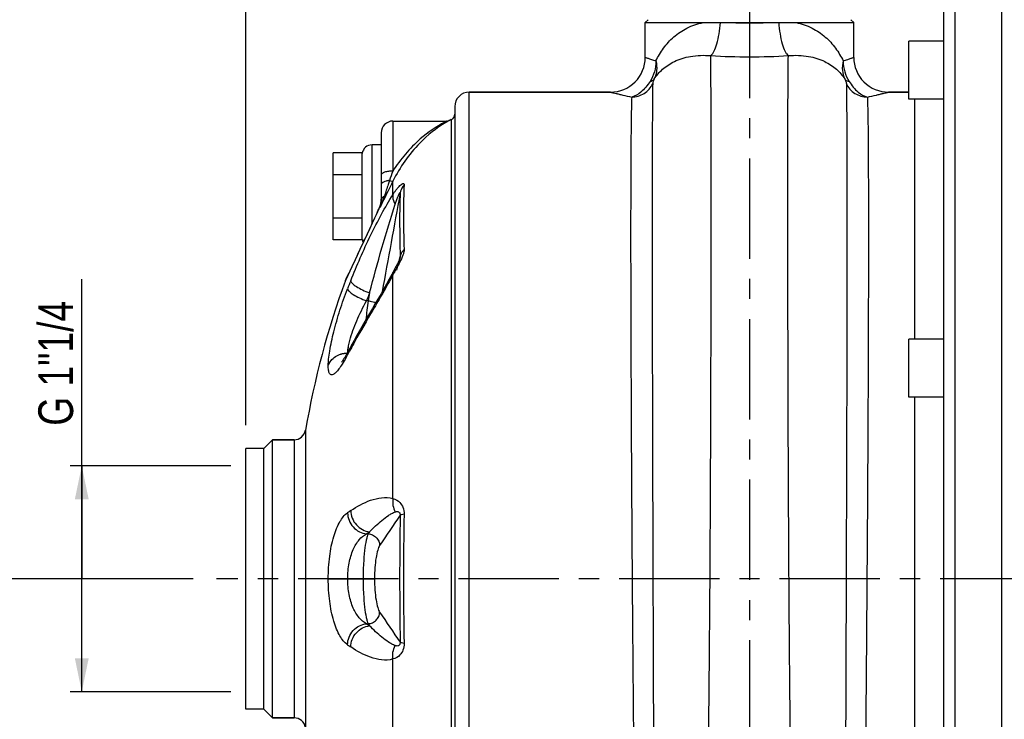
# Model space of a CAD drawing. Header units: millimetres. Extents: x 0 to 841, y 0 to 594.
# Tile 4 of 12: x 102 to 273, y 339 to 460. Entities that reach past the tile are written whole.
import ezdxf

# ---------------------------------------------------------------- set-up
doc = ezdxf.new("R2010")
doc.units = ezdxf.units.MM
doc.header["$LTSCALE"] = 46.2
doc.linetypes.add('CENTER', pattern=[0.6, 0.375, -0.075, 0.075, -0.075])
doc.layers.get('0').update_dxf_attribs({"linetype": 'CONTINUOUS'})
for name, color, linetype in [('ASSI', 7, 'CONTINUOUS'), ('GEOM', 7, 'CONTINUOUS'), ('QUOTE', 7, 'CONTINUOUS')]:
    doc.layers.add(name, color=color, linetype=linetype)
doc.styles.get("Standard").update_dxf_attribs({"font": 'txt', "width": 0.8})
doc.dimstyles.new('DIMSTYLE_1', dxfattribs={"dimtxt": 6, "dimasz": 5.8, "dimexe": 1, "dimexo": 2, "dimgap": 0.75, "dimtad": 1, "dimdec": 3, "dimtxsty": 'Standard', "dimblk": '_FILLED', "dimblk1": '_FILLED', "dimblk2": '_FILLED', "dimcen": 0.09, "dimadec": 3, "dimazin": 2, "dimtp": 0.3, "dimtm": 0.3, "dimtfac": 1, "dimtdec": 3, "dimtofl": 0, "dimtmove": 0, "dimatfit": 3, "dimldrblk": '_FILLED', "dimfxl": 0, "dimtolj": 1, "dimarcsym": 0})
doc.dimstyles.new('DIMSTYLE_3', dxfattribs={"dimtxt": 6, "dimasz": 5.8, "dimexe": 1, "dimexo": 2, "dimgap": 0.75, "dimtad": 1, "dimdec": 3, "dimtxsty": 'Standard', "dimblk": '_FILLED', "dimblk1": '_FILLED', "dimblk2": '_FILLED', "dimcen": 0.09, "dimadec": 3, "dimazin": 2, "dimtp": 0.5, "dimtm": 0.5, "dimtfac": 1, "dimtdec": 3, "dimtofl": 0, "dimtmove": 0, "dimatfit": 3, "dimldrblk": '_FILLED', "dimfxl": 0, "dimtolj": 1, "dimarcsym": 0})

# ---------------------------------------------------------------- blocks, each defined once
blk = doc.blocks.new('_FILLED')
at = {"color": 0, "linetype": 'ByBlock'}
blk.add_solid([(0, 0), (-1, 0.207), (-1, -0.207)], dxfattribs=at)
blk = doc.blocks.new('*D13')
at = {"layer": 'QUOTE', "color": 2, "linetype": 'Continuous'}
for p, q in [((141.5, 390.09), (141.5, 529.45)), ((495.5, 425.8), (495.5, 529.45)), ((141.5, 527.45), (318.5, 527.45)), ((495.5, 527.45), (318.5, 527.45))]:
    blk.add_line(p, q, dxfattribs=at)
at = {"layer": 'QUOTE', "color": 2, "linetype": 'Continuous', "xscale": 5.8, "yscale": 5.8, "zscale": 5.8, "rotation": 180}
blk.add_blockref('_FILLED', (141.5, 527.45), dxfattribs=at)
at = {"layer": 'QUOTE', "color": 2, "linetype": 'Continuous', "xscale": 5.8, "yscale": 5.8, "zscale": 5.8}
blk.add_blockref('_FILLED', (495.5, 527.45), dxfattribs=at)
at = {"layer": 'QUOTE', "color": 2, "linetype": 'Continuous', "insert": (318.5, 534.95), "char_height": 6, "width": 20.4, "attachment_point": 2, "line_spacing_factor": 0.9}
blk.add_mtext('354', dxfattribs=at)
blk = doc.blocks.new('*D14')
at = {"layer": 'QUOTE', "color": 2, "linetype": 'Continuous'}
for p, q in [((132.43, 363.59), (91.95, 363.59)), ((93.95, 363.59), (93.95, 310.59)), ((93.95, 257.59), (93.95, 310.59)), ((279.5, 257.59), (91.95, 257.59))]:
    blk.add_line(p, q, dxfattribs=at)
at = {"layer": 'QUOTE', "color": 2, "linetype": 'Continuous', "xscale": 5.8, "yscale": 5.8, "zscale": 5.8}
for p, rotation in [((93.95, 363.59), 90), ((93.95, 257.59), 270)]:
    blk.add_blockref('_FILLED', p, dxfattribs=dict(at, rotation=rotation))
at = {"layer": 'QUOTE', "color": 2, "linetype": 'Continuous', "insert": (86.45, 310.59), "char_height": 6, "width": 16.2, "attachment_point": 2, "rotation": 90, "line_spacing_factor": 0.9}
blk.add_mtext('106', dxfattribs=at)
blk = doc.blocks.new('*D15')
at = {"layer": 'QUOTE', "color": 2, "linetype": 'Continuous'}
for p, q in [((207, 486.59), (91.95, 486.59)), ((93.95, 486.59), (93.95, 425.09)), ((93.95, 363.59), (93.95, 425.09)), ((132.43, 363.59), (91.95, 363.59))]:
    blk.add_line(p, q, dxfattribs=at)
at = {"layer": 'QUOTE', "color": 2, "linetype": 'Continuous', "xscale": 5.8, "yscale": 5.8, "zscale": 5.8}
for p, rotation in [((93.95, 486.59), 90), ((93.95, 363.59), 270)]:
    blk.add_blockref('_FILLED', p, dxfattribs=dict(at, rotation=rotation))
at = {"layer": 'QUOTE', "color": 2, "linetype": 'Continuous', "insert": (86.45, 425.09), "char_height": 6, "width": 16.2, "attachment_point": 2, "rotation": 90, "line_spacing_factor": 0.9}
blk.add_mtext('123', dxfattribs=at)
blk = doc.blocks.new('*D16')
at = {"layer": 'QUOTE', "color": 2, "linetype": 'Continuous'}
for p, q in [((207, 486.59), (75.66, 486.59)), ((77.66, 486.59), (77.66, 372.09)), ((77.66, 257.59), (77.66, 372.09)), ((279.5, 257.59), (75.66, 257.59))]:
    blk.add_line(p, q, dxfattribs=at)
at = {"layer": 'QUOTE', "color": 2, "linetype": 'Continuous', "xscale": 5.8, "yscale": 5.8, "zscale": 5.8}
for p, rotation in [((77.66, 486.59), 90), ((77.66, 257.59), 270)]:
    blk.add_blockref('_FILLED', p, dxfattribs=dict(at, rotation=rotation))
at = {"layer": 'QUOTE', "color": 2, "linetype": 'Continuous', "insert": (70.16, 372.09), "char_height": 6, "width": 19.8, "attachment_point": 2, "rotation": 90, "line_spacing_factor": 0.9}
blk.add_mtext('229', dxfattribs=at)
blk = doc.blocks.new('*D17')
at = {"layer": 'QUOTE', "color": 2, "linetype": 'Continuous'}
for p, q in [((113.18, 363.59), (113.18, 415.31)), ((111.68, 383.09), (111.18, 383.09)), ((138.95, 383.09), (111.68, 383.09)), ((113.18, 383.09), (113.18, 363.59)), ((113.18, 344.09), (113.18, 363.59)), ((111.68, 344.09), (111.18, 344.09)), ((138.95, 344.09), (111.68, 344.09))]:
    blk.add_line(p, q, dxfattribs=at)
at = {"layer": 'QUOTE', "color": 2, "linetype": 'Continuous', "xscale": 5.8, "yscale": 5.8, "zscale": 5.8}
for p, rotation in [((113.18, 383.09), 90), ((113.18, 344.09), 270)]:
    blk.add_blockref('_FILLED', p, dxfattribs=dict(at, rotation=rotation))
at = {"layer": 'QUOTE', "color": 2, "linetype": 'Continuous', "insert": (105.68, 390.01), "char_height": 6, "width": 37.95, "attachment_point": 1, "rotation": 90, "line_spacing_factor": 0.9}
blk.add_mtext('G 1"1/4', dxfattribs=at)

msp = doc.modelspace()

# ---------------------------------------------------------------- linework, layer by layer
at = {"layer": 'ASSI', "color": 2, "linetype": 'CENTER'}
for p, q in [((228.5042, 491.5915), (228.5042, 271.6278)), ((500.5042, 363.5915), (136.4324, 363.5915))]:
    msp.add_line(p, q, dxfattribs=at)
at = {"layer": 'ASSI', "color": 7, "linetype": 'Continuous'}
for p, q in [((272.0042, 467.5915), (272.0042, 259.5915)), ((210.5042, 453.5915), (210.5042, 459.591)), ((246.5042, 453.5915), (246.5042, 459.591)), ((256.0042, 446.3601), (256.0042, 456.3601)), ((262.0042, 456.3601), (256.0042, 456.3601)), ((180.1042, 447.5915), (204.5042, 447.5915)), ((252.5042, 447.5915), (256.0042, 447.5915)), ((262.0042, 446.3601), (256.0042, 446.3601)), ((166.9042, 442.5915), (176.2135, 442.5915)), ((176.6247, 442.6799), (176.9971, 442.8435)), ((262.0042, 404.9464), (256.0042, 404.9464)), ((256.0042, 394.9476), (256.0042, 404.9453)), ((262.0042, 394.9464), (256.0042, 394.9464)), ((141.5042, 341.0915), (141.5042, 386.0915)), ((144.6042, 386.0915), (141.5042, 386.0915)), ((146.1042, 387.5915), (149.8444, 387.5915)), ((144.6042, 341.0915), (141.5042, 341.0915)), ((146.1042, 339.5915), (149.8444, 339.5915))]:
    msp.add_line(p, q, dxfattribs=at)
msp.add_arc((299.6042, 363.5915), 150, 159.936832, 170.150973, dxfattribs=at)
at = {"layer": 'GEOM', "color": 9, "linetype": 'Continuous'}
for p, q in [((264.0042, 259.5915), (264.0042, 467.5915)), ((180.1042, 279.5915), (180.1042, 447.5915)), ((166.9042, 442.5915), (166.9042, 433.9641)), ((176.2135, 442.5915), (176.1943, 442.5819)), ((176.9971, 442.8435), (176.9971, 284.3395)), ((163.3042, 424.8748), (163.3042, 438.4915)), ((166.9195, 429.9037), (166.9196, 432.2269)), ((164.7029, 427.9461), (164.7029, 427.7036)), ((164.7606, 427.8223), (164.7029, 427.7036)), ((162.8573, 423.9107), (162.9757, 424.1599)), ((162.8746, 423.9657), (162.8573, 423.9107)), ((161.9196, 421.9327), (162.0383, 422.184)), ((162.0383, 422.184), (162.0759, 422.2634)), ((167.5795, 416.8858), (168.0284, 418.6881)), ((168.0284, 418.6881), (168.1009, 418.9792)), ((168.1009, 418.9792), (168.1622, 419.2254)), ((158.7069, 415.0499), (158.855, 415.3709)), ((158.855, 415.3709), (159.0403, 415.7718)), ((159.0403, 415.7718), (159.2987, 416.3301)), ((166.9199, 377.4317), (166.9198, 416.064)), ((162.6453, 411.5735), (162.3601, 411.5739)), ((162.8926, 412.9311), (162.6453, 411.5735)), ((151.8149, 389.2494), (151.8149, 337.9336)), ((149.8444, 387.5915), (149.8444, 339.5915)), ((162.6453, 371.3431), (162.3601, 371.3432)), ((162.8926, 371.7069), (162.6453, 371.3431)), ((155.7484, 363.5759), (161.7607, 363.5735)), ((163.7303, 363.6108), (155.7485, 363.6071)), ((159.1051, 363.5735), (159.1051, 363.6095)), ((161.7607, 363.6095), (161.7607, 363.5735)), ((161.7607, 363.5735), (163.7303, 363.5722)), ((163.7303, 363.6108), (163.7303, 363.5722)), ((162.3601, 355.8398), (162.6453, 355.8399)), ((162.6453, 355.8399), (162.8926, 355.4761)), ((166.9198, 311.1189), (166.9198, 349.7513))]:
    msp.add_line(p, q, dxfattribs=at)
at = {"layer": 'GEOM', "color": 7, "linetype": 'Continuous'}
for p, q in [((262.0042, 465.5915), (262.0042, 261.5915)), ((211.0044, 460.0912), (210.5042, 459.591)), ((210.5042, 459.591), (220.4861, 459.591)), ((225.8201, 459.5915), (231.1719, 459.591)), ((236.53, 459.5915), (246.5042, 459.591)), ((246.0039, 460.0912), (246.5042, 459.591)), ((204.5042, 447.5915), (180.1042, 447.5915)), ((256.0042, 447.5915), (252.5042, 447.5915)), ((257.0044, 446.3601), (257.0042, 404.9464)), ((177.6042, 445.0915), (177.6042, 282.0915)), ((164.9042, 440.5915), (164.9042, 428.9134)), ((156.6042, 422.086), (156.6042, 437.0971)), ((161.6042, 437.0971), (156.6042, 437.0971)), ((161.6042, 422.086), (161.6042, 437.0971)), ((164.9042, 438.4915), (163.3042, 438.4915)), ((161.6042, 433.3443), (156.6042, 433.3443)), ((164.8623, 428.5734), (164.8245, 428.379)), ((164.8885, 428.7745), (164.8623, 428.5734)), ((164.252, 426.9368), (164.0095, 426.3995)), ((164.4737, 427.4373), (164.252, 426.9368)), ((164.5749, 427.6698), (164.4737, 427.4373)), ((164.6612, 427.871), (164.5749, 427.6698)), ((164.7192, 428.0185), (164.6612, 427.871)), ((164.7763, 428.1935), (164.7192, 428.0185)), ((164.8245, 428.379), (164.7763, 428.1935)), ((161.6042, 425.8387), (156.6042, 425.8387)), ((163.7511, 425.8353), (163.343, 424.9575)), ((164.0095, 426.3995), (163.7511, 425.8353)), ((161.6042, 422.086), (156.6042, 422.086)), ((161.4438, 420.942), (160.1391, 418.1559)), ((168.1273, 418.9731), (168.1271, 418.9725)), ((160.1476, 418.1742), (158.7695, 415.2015)), ((167.3854, 417.3539), (166.9185, 416.4697)), ((167.496, 417.5663), (167.3854, 417.3539)), ((167.6021, 417.7731), (167.496, 417.5663)), ((158.7691, 415.2007), (158.7069, 415.0499)), ((166.7224, 416.1008), (166.2793, 415.288)), ((166.9189, 416.4704), (166.7224, 416.1008)), ((159.3252, 403.0952), (159.2644, 402.9802)), ((159.2641, 402.9796), (159.2644, 402.9802)), ((257.0042, 394.9464), (257.0042, 332.2366)), ((144.6042, 386.0915), (141.5042, 386.0915)), ((144.6042, 341.0915), (144.6042, 386.0915)), ((144.6044, 386.0913), (146.1044, 387.5913)), ((146.1042, 339.5915), (146.1042, 387.5915)), ((149.8444, 387.5915), (146.1042, 387.5915)), ((144.6042, 341.0915), (141.5042, 341.0915)), ((144.6044, 341.0917), (146.1044, 339.5917)), ((149.8444, 339.5915), (146.1042, 339.5915))]:
    msp.add_line(p, q, dxfattribs=at)
for points in [[(176.624, 442.6797), (176.6058, 442.6717), (176.5833, 442.6624), (176.5597, 442.6534), (176.535, 442.6446), (176.5097, 442.6364), (176.4938, 442.6316)], [(164.9042, 429.0971), (164.9022, 428.9808), (164.8885, 428.7745)], [(163.343, 424.9575), (162.9231, 424.0677), (161.4303, 420.9133)], [(167.9285, 418.4514), (167.8875, 418.3604), (167.8442, 418.2668), (167.799, 418.1713), (167.7519, 418.0738), (167.7033, 417.9749), (167.6534, 417.8747), (167.6021, 417.7731)], [(168.0342, 418.7022), (168.0023, 418.6232), (167.9669, 418.5394), (167.9285, 418.4514)], [(168.1038, 418.8935), (168.0854, 418.8391), (168.0621, 418.775), (168.0342, 418.7022)], [(168.1271, 418.9725), (168.1251, 418.9647), (168.1171, 418.9364), (168.1038, 418.8935)], [(166.2793, 415.288), (165.8193, 414.4665), (165.3459, 413.6364), (164.8617, 412.7987)], [(164.8617, 412.7987), (163.8718, 411.1037), (163.3691, 410.2456), (162.3473, 408.4942)], [(162.3473, 408.4942), (161.8304, 407.5997), (161.3005, 406.6736), (160.7558, 405.7096), (160.2012, 404.7128), (159.8184, 404.014)], [(158.4629, 401.5869), (158.3361, 401.3942), (158.2234, 401.2317), (158.1287, 401.1024), (158.0523, 401.0043), (158.0119, 400.9552)], [(159.2641, 402.9796), (159.0921, 402.6589), (158.9198, 402.3486), (158.7564, 402.0653), (158.6031, 401.8102), (158.4629, 401.5869)]]:
    msp.add_lwpolyline(points, dxfattribs=at)
at = {"layer": 'GEOM', "color": 9, "linetype": 'Continuous'}
for centre, radius, start, end in [((228.5125, 518.4353), 58.9054, 267.380342, 269.991935), ((228.4964, 518.2138), 58.6838, 270.007542, 272.613119), ((228.5222, 565.9262), 112.2424, 266.565738, 269.990779), ((228.4859, 565.6261), 111.9423, 270.009359, 273.444323), ((186.5368, 424.6944), 20.5361, 119.975838, 120.633908), ((209.6305, 417.8152), 45.6764, 159.295817, 161.459534), ((859.5901, 89.9749), 772.6117, 153.7057902, 154.0695586), ((148.9574, 434.8817), 17.3046, 335.941558, 342.433695), ((161.4842, 429.0937), 3.4199, 350.124792, 355.234304), ((161.1304, 428.9245), 3.7742, 351.8598, 355.902831), ((161.4732, 429.0945), 3.4309, 355.234943, 356.965349), ((161.2724, 428.9145), 3.6318, 355.89995, 359.982401), ((161.4613, 429.0952), 3.4429, 356.964806, 357.492155), ((161.4368, 429.0961), 3.4674, 357.494967, 0.041699), ((165.4933, 428.913), 0.5891, 171.04853, 179.962869), ((110.6734, 451.0421), 58.759, 336.079285, 336.771545), ((165.0437, 427.708), 0.4158, 145.068537, 156.91406), ((129.2911, 443.0089), 38.4822, 336.829966, 336.956857), ((161.833, 429.0118), 3.0614, 339.627484, 343.24022), ((161.0554, 428.9347), 3.8497, 341.345711, 343.529392), ((150.2581, 434.306), 15.8823, 335.456222, 335.925168), ((161.0507, 428.9365), 3.8547, 343.523375, 351.851199), ((161.665, 429.0591), 3.2358, 343.295957, 350.180014), ((882.5459, 81.484), 796.9992, 154.5549711, 154.6860385), ((-9.9681, 506.1606), 191.3992, 334.632193, 334.791988), ((907.3187, 69.8232), 824.3792, 154.7150194, 155.1449132), ((291.3896, 362.547), 141.8337, 158.279211, 158.882391), ((241.5997, 375.1828), 85.1373, 151.121256, 151.302823), ((337.6338, 387.6675), 176.614, 172.22073, 173.295531), ((291.5468, 361.6791), 138.4871, 158.279157, 158.882337), ((167.2826, 402.1847), 8.1981, 170.540411, 172.416169), ((238.4421, 360.3763), 89.7301, 151.445643, 151.855441), ((288.4442, 333.1442), 146.6669, 150.872032, 151.438188), ((132.312, 416.3679), 30.2644, 331.079195, 332.191434), ((238.0846, 360.5676), 89.3246, 151.855505, 152.184358), ((185.1762, 337.3716), 45.783, 123.921905, 124.748306), ((870.6895, 363.5915), 702.6128, 179.1064416, 180.8935584), ((772.3289, 363.5915), 603.5907, 178.9414455, 181.0585545), ((187.8389, 334.6133), 44.7019, 123.921824, 124.748226), ((187.839, 392.5698), 44.702, 235.251774, 236.078176), ((185.1762, 389.8114), 45.783, 235.251694, 236.078096)]:
    msp.add_arc(centre, radius, start, end, dxfattribs=at)
at = {"layer": 'GEOM', "color": 7, "linetype": 'Continuous'}
for centre, radius, start, end in [((204.5042, 453.5915), 6, 269.999531, 0.000214), ((252.5041, 453.5915), 6, 179.999814, 270.000414), ((180.1042, 445.0915), 2.5, 90, 180), ((166.9042, 440.5915), 2, 90, 180), ((176.2131, 443.5914), 1, 270.023606, 294.30176), ((185.0531, 423.9927), 20.5, 113.139723, 114.276675), ((176.6042, 443.763), 1, 293.139723, 360), ((163.3042, 436.7915), 1.7, 90, 172.5), ((163.3042, 422.3915), 1.7, 187.5, 205.882621), ((299.6042, 363.5915), 150, 159.936832, 170.150973), ((239.7532, 360.514), 91.0046, 151.445394, 152.101765), ((149.8444, 389.5915), 2, 270, 350.150973), ((149.8444, 337.5915), 2, 9.849027, 90)]:
    msp.add_arc(centre, radius, start, end, dxfattribs=at)
at = {"layer": 'GEOM', "color": 9, "linetype": 'Continuous'}
for points, knots in [([(212.3357, 452.9712), (212.7047, 453.7433), (213.589, 455.2424), (215.3811, 457.2145), (217.6959, 458.788), (219.5212, 459.4061), (220.4861, 459.591)], [0, 0, 0, 0, 0.235965, 0.47673359, 0.7290846, 1, 1, 1, 1]), ([(221.7986, 453.8854), (221.908, 453.9642), (222.1209, 454.1952), (222.5185, 454.8597), (222.9281, 456.0257), (223.2852, 457.6971), (223.4228, 458.9367), (223.4663, 459.5916)], [0, 0, 0, 0, 0.06683936, 0.15316893, 0.3830407, 0.6745956, 1, 1, 1, 1]), ([(233.55, 459.5916), (233.5933, 458.9369), (233.7309, 457.6976), (234.088, 456.0267), (234.4978, 454.8609), (234.8957, 454.1963), (235.1086, 453.9652), (235.2181, 453.8863)], [0, 0, 0, 0, 0.32534574, 0.61686437, 0.84675099, 0.93311261, 1, 1, 1, 1]), ([(236.53, 459.5915), (237.4942, 459.4062), (239.3168, 458.7841), (241.6299, 457.2122), (243.4202, 455.2409), (244.3039, 453.7428), (244.6727, 452.9713)], [0, 0, 0, 0, 0.2709518, 0.52327056, 0.76403144, 1, 1, 1, 1]), ([(210.5042, 453.5915), (210.5057, 453.5894), (210.5178, 453.5889), (210.5376, 453.5781), (210.5754, 453.5668), (210.6525, 453.5383), (210.7865, 453.4921), (210.9891, 453.4209), (211.2485, 453.3317), (211.7028, 453.1775), (212.0717, 453.0561), (212.3357, 452.9712)], [0, 0, 0, 0, 0.00405282, 0.01614346, 0.03624099, 0.0643145, 0.14426367, 0.25559178, 0.39765429, 0.56976003, 1, 1, 1, 1]), ([(212.3357, 452.9712), (212.3343, 452.3471), (212.159, 451.1043), (211.6459, 449.9575), (211.3157, 449.4409)], [0, 0, 0, 0, 0.50447443, 1, 1, 1, 1]), ([(212.0628, 449.873), (212.4555, 450.4841), (213.4773, 451.6699), (215.6146, 453.0497), (218.4704, 453.9245), (220.6365, 453.9942), (221.7985, 453.8859)], [0, 0, 0, 0, 0.1974365, 0.41915346, 0.68276256, 1, 1, 1, 1]), ([(212.3357, 452.9713), (212.4605, 452.4416), (212.5615, 451.3744), (212.2868, 450.3293), (212.0628, 449.873)], [0, 0, 0, 0, 0.51708657, 1, 1, 1, 1]), ([(219.1771, 275.9915), (219.2235, 275.9916), (219.3219, 276.1432), (219.4, 276.4164), (219.5062, 276.8981), (219.604, 277.5491), (219.7075, 278.3903), (219.8552, 279.8711), (220.0304, 282.1696), (220.224, 285.4472), (220.4107, 289.3972), (220.5881, 293.9863), (220.7547, 299.1764), (220.9094, 304.9243), (221.0514, 311.1821), (221.1802, 317.8975), (221.3382, 327.6014), (221.4987, 340.4284), (221.6417, 356.3525), (221.7445, 372.5981), (221.8144, 388.6237), (221.8581, 403.895), (221.8818, 417.9031), (221.8885, 430.1809), (221.882, 440.3194), (221.8566, 447.9805), (221.8283, 452.2243), (221.7985, 453.8854)], [0, 0, 0, 0, 0.00078116, 0.00246681, 0.00516408, 0.00888882, 0.01364086, 0.01941385, 0.03397963, 0.05247394, 0.07474688, 0.10061533, 0.12986532, 0.16225415, 0.19751253, 0.23534696, 0.27544219, 0.36106164, 0.4515197, 0.54380243, 0.63483439, 0.72158154, 0.80115256, 0.87089536, 0.92848543, 0.97200348, 1, 1, 1, 1]), ([(237.8312, 275.9915), (237.7849, 275.9916), (237.6865, 276.1432), (237.6084, 276.4164), (237.5021, 276.8981), (237.4043, 277.5491), (237.3008, 278.3903), (237.1532, 279.8712), (236.9779, 282.1697), (236.7843, 285.4474), (236.5976, 289.3975), (236.4202, 293.9867), (236.2537, 299.1769), (236.0989, 304.9249), (235.957, 311.1828), (235.8281, 317.8984), (235.6701, 327.6025), (235.5096, 340.4296), (235.3667, 356.3539), (235.2639, 372.5997), (235.194, 388.6254), (235.1502, 403.8968), (235.1266, 417.9049), (235.1196, 430.1826), (235.1268, 440.3208), (235.1507, 447.9816), (235.1815, 452.2251), (235.2112, 453.886)], [0, 0, 0, 0, 0.00078117, 0.00246685, 0.00516417, 0.00888897, 0.0136411, 0.0194142, 0.03398025, 0.0524749, 0.07474824, 0.10061715, 0.12986764, 0.162257, 0.19751595, 0.23535095, 0.27544676, 0.36106733, 0.45152636, 0.54380982, 0.63484218, 0.72158929, 0.80115981, 0.87090157, 0.92849007, 0.97200601, 1, 1, 1, 1]), ([(235.2112, 453.8859), (236.3732, 453.9939), (238.5391, 453.9243), (241.3945, 453.0493), (243.5313, 451.6696), (244.5529, 450.484), (244.9455, 449.873)], [0, 0, 0, 0, 0.31727965, 0.58086774, 0.80256963, 1, 1, 1, 1]), ([(244.6727, 452.9713), (244.5479, 452.4416), (244.4468, 451.3744), (244.7216, 450.3293), (244.9455, 449.873)], [0, 0, 0, 0, 0.51708321, 1, 1, 1, 1]), ([(244.6726, 452.9713), (244.674, 452.3471), (244.8494, 451.1043), (245.3625, 449.9575), (245.6927, 449.4409)], [0, 0, 0, 0, 0.50447555, 1, 1, 1, 1]), ([(244.6727, 452.9713), (244.9367, 453.0562), (245.3055, 453.1775), (245.7598, 453.3317), (246.0192, 453.4209), (246.2218, 453.4921), (246.3558, 453.5383), (246.4329, 453.5668), (246.4708, 453.5781), (246.4906, 453.5889), (246.5027, 453.5894), (246.5042, 453.5915)], [0, 0, 0, 0, 0.43022133, 0.6023058, 0.74437297, 0.8557147, 0.93566859, 0.96374589, 0.98384788, 0.99594307, 1, 1, 1, 1]), ([(211.3157, 449.4409), (210.8775, 448.7556), (209.9761, 447.6556), (208.7293, 446.8844), (208.1507, 446.7487)], [0, 0, 0, 0, 0.57784777, 1, 1, 1, 1]), ([(208.1507, 446.7485), (208.8976, 446.7479), (210.4197, 447.1769), (211.4644, 448.367), (211.7796, 449.0399)], [0, 0, 0, 0, 0.50127293, 1, 1, 1, 1]), ([(211.3157, 449.4409), (211.3984, 449.4581), (211.6782, 449.5327), (211.9475, 449.7012), (212.0628, 449.873)], [0, 0, 0, 0, 0.28985851, 1, 1, 1, 1]), ([(211.7796, 449.0399), (211.752, 447.8218), (211.7267, 444.4319), (211.6945, 437.9944), (211.6822, 428.958), (211.6838, 417.6413), (211.7033, 404.443), (211.7376, 389.8283), (211.7833, 374.3122), (211.8356, 358.4413), (211.8889, 342.7749), (211.9308, 330.0985), (211.9603, 320.4724), (211.9794, 313.7902), (211.9955, 307.5532), (212.0082, 301.8164), (212.0176, 296.6304), (212.0236, 292.0409), (212.0257, 288.6081), (212.0255, 286.19), (212.0246, 284.6322), (212.023, 283.2502), (212.0206, 282.0469), (212.0174, 281.025), (212.0142, 280.2878), (212.0112, 279.7906), (212.0091, 279.487), (212.0065, 279.2317), (212.005, 279.0192), (212.0003, 278.8644), (212.0028, 278.732), (211.992, 278.693), (211.9984, 278.634), (211.993, 278.6386)], [0, 0, 0, 0, 0.021451, 0.05967856, 0.11333765, 0.18053889, 0.25891353, 0.34569896, 0.43783737, 0.53208179, 0.62511241, 0.71365285, 0.75525557, 0.79458505, 0.83129495, 0.86506034, 0.89558401, 0.92259713, 0.94585998, 0.95602038, 0.96516834, 0.97328487, 0.98035204, 0.98635301, 0.99127564, 0.99332919, 0.99510911, 0.99661413, 0.99784363, 0.99879723, 0.99947458, 0.99987539, 1, 1, 1, 1]), ([(212.0628, 449.873), (211.9708, 449.6879), (211.8576, 449.4164), (211.7816, 449.1275), (211.7796, 449.0399)], [0, 0, 0, 0, 0.70226071, 1, 1, 1, 1]), ([(244.9455, 449.873), (245.0376, 449.6879), (245.1507, 449.4164), (245.2268, 449.1275), (245.2288, 449.0399)], [0, 0, 0, 0, 0.7022619, 1, 1, 1, 1]), ([(244.9455, 449.873), (244.9815, 449.8194), (245.1768, 449.5975), (245.4699, 449.4873), (245.6927, 449.4409)], [0, 0, 0, 0, 0.2212727, 1, 1, 1, 1]), ([(245.2288, 449.0399), (245.2564, 447.8218), (245.2816, 444.4319), (245.3138, 437.9944), (245.3261, 428.958), (245.3246, 417.6412), (245.305, 404.4429), (245.2707, 389.8281), (245.225, 374.312), (245.1728, 358.4411), (245.1195, 342.7747), (245.0775, 330.0983), (245.048, 320.4721), (245.029, 313.79), (245.0129, 307.553), (245.0001, 301.8162), (244.9907, 296.6302), (244.9848, 292.0407), (244.9827, 288.6079), (244.9828, 286.1898), (244.9837, 284.6321), (244.9854, 283.25), (244.9878, 282.0467), (244.9909, 281.0249), (244.9941, 280.2877), (244.9971, 279.7906), (244.9992, 279.487), (245.0018, 279.2316), (245.0034, 279.0192), (245.008, 278.8643), (245.0055, 278.7319), (245.0164, 278.693), (245.01, 278.634), (245.0154, 278.6386)], [0, 0, 0, 0, 0.02145105, 0.05967874, 0.11333797, 0.18053937, 0.25891423, 0.34569989, 0.43783847, 0.53208306, 0.62511379, 0.71365432, 0.75525698, 0.79458649, 0.83129635, 0.8650616, 0.89558528, 0.92259824, 0.94586094, 0.95602136, 0.96516933, 0.97328561, 0.98035271, 0.98635368, 0.99127606, 0.99332953, 0.99510947, 0.99661459, 0.99784405, 0.99879753, 0.99947472, 0.99987541, 1, 1, 1, 1]), ([(245.2287, 449.0399), (245.5439, 448.367), (246.5886, 447.1769), (248.1108, 446.7479), (248.8577, 446.7485)], [0, 0, 0, 0, 0.49872706, 1, 1, 1, 1]), ([(245.6927, 449.4409), (246.1309, 448.7556), (247.0323, 447.6556), (248.279, 446.8844), (248.8576, 446.7487)], [0, 0, 0, 0, 0.57784951, 1, 1, 1, 1]), ([(204.5042, 447.5915), (204.5247, 447.5921), (204.5684, 447.5722), (204.6482, 447.5571), (204.8058, 447.5155), (205.0756, 447.4513), (205.484, 447.3517), (206.0032, 447.2288), (206.9033, 447.0202), (207.6314, 446.8594), (208.1507, 446.7487)], [0, 0, 0, 0, 0.01645056, 0.03691935, 0.06550244, 0.1467577, 0.25938041, 0.40235899, 0.57444423, 1, 1, 1, 1]), ([(248.8577, 446.7487), (249.3769, 446.8594), (250.105, 447.0202), (251.0051, 447.2288), (251.5243, 447.3517), (251.9327, 447.4513), (252.2025, 447.5155), (252.36, 447.5571), (252.4399, 447.5722), (252.4836, 447.5921), (252.5042, 447.5915)], [0, 0, 0, 0, 0.42553757, 0.59760858, 0.74058238, 0.85321464, 0.93447993, 0.96306475, 0.98353828, 1, 1, 1, 1]), ([(208.1507, 446.7487), (208.129, 446.2569), (208.0963, 445.0336), (208.0386, 441.6586), (207.9951, 435.7701), (207.9696, 426.86), (207.9772, 410.8995), (208.0474, 392.8178), (208.1615, 373.2487), (208.2721, 357.7106), (208.3993, 342.3786), (208.5177, 329.9756), (208.6179, 320.5583), (208.6928, 314.0213), (208.7685, 307.9197), (208.8441, 302.3069), (208.9195, 297.2322), (208.9939, 292.7403), (209.057, 289.3797), (209.1073, 287.0117), (209.1429, 285.4855), (209.1777, 284.1308), (209.2118, 282.9506), (209.245, 281.9476), (209.2772, 281.124), (209.3048, 280.5502), (209.3273, 280.1831), (209.3425, 279.9748), (209.3573, 279.8162), (209.371, 279.6944), (209.3844, 279.6355), (209.3943, 279.5915), (209.4034, 279.5915)], [0, 0, 0, 0, 0.00883399, 0.02195786, 0.06057505, 0.11450276, 0.18185248, 0.34698639, 0.43898318, 0.53302867, 0.625827, 0.71412607, 0.75561224, 0.79483137, 0.83143987, 0.86511546, 0.89556265, 0.92251503, 0.94573464, 0.95588026, 0.96501846, 0.97313049, 0.98019817, 0.98620509, 0.99113955, 0.99499074, 0.99650707, 0.99774981, 0.9987188, 0.99941423, 0.99983755, 1, 1, 1, 1]), ([(248.8577, 446.7487), (248.8794, 446.2569), (248.9121, 445.0336), (248.9697, 441.6585), (249.0132, 435.7701), (249.0387, 426.8599), (249.0311, 410.8993), (248.9609, 392.8175), (248.8468, 373.2482), (248.7363, 357.71), (248.609, 342.378), (248.4906, 329.9749), (248.3904, 320.5576), (248.3155, 314.0207), (248.2399, 307.919), (248.1642, 302.3063), (248.0889, 297.2317), (248.0144, 292.7398), (247.9514, 289.3792), (247.901, 287.0112), (247.8655, 285.485), (247.8306, 284.1304), (247.7965, 282.9503), (247.7633, 281.9473), (247.7311, 281.1238), (247.7035, 280.5501), (247.681, 280.1829), (247.6659, 279.9747), (247.651, 279.8162), (247.6373, 279.6943), (247.6239, 279.6355), (247.614, 279.5915), (247.605, 279.5915)], [0, 0, 0, 0, 0.00883402, 0.02195796, 0.06057543, 0.11450353, 0.18185374, 0.34698883, 0.43898617, 0.53303212, 0.6258308, 0.71413008, 0.75561619, 0.7948353, 0.83144374, 0.86511905, 0.89556608, 0.92251818, 0.94573735, 0.9558829, 0.9650209, 0.97313255, 0.98020007, 0.98620677, 0.99114077, 0.99499173, 0.99650801, 0.99775058, 0.99871932, 0.9994145, 0.99983762, 1, 1, 1, 1]), ([(175.898, 442.4279), (174.3767, 441.6235), (170.9355, 439.2381), (168.1958, 436.0224), (166.9042, 433.9641)], [0, 0, 0, 0, 0.41457373, 1, 1, 1, 1]), ([(176.0726, 442.3645), (174.422, 441.387), (170.7941, 438.474), (168.1039, 434.6315), (166.9196, 432.2269)], [0, 0, 0, 0, 0.41714237, 1, 1, 1, 1]), ([(176.1943, 442.5819), (176.1804, 442.5748), (176.0813, 442.5241), (175.9826, 442.4726), (175.898, 442.4279)], [0, 0, 0, 0, 0.1402007, 1, 1, 1, 1]), ([(176.6246, 442.6799), (176.6162, 442.6758), (176.5006, 442.6091), (176.3835, 442.5454), (176.2762, 442.4835)], [0, 0, 0, 0, 0.07053515, 1, 1, 1, 1]), ([(166.9042, 433.9642), (166.6485, 433.9642), (166.1706, 433.9335), (165.6124, 433.8213), (165.2528, 433.6772), (165.0298, 433.5488), (164.9042, 433.3912), (164.9042, 433.2915)], [0, 0, 0, 0, 0.34578928, 0.64557627, 0.76667374, 0.86518293, 1, 1, 1, 1]), ([(166.3247, 432.3391), (166.1326, 432.3181), (165.7754, 432.2548), (165.2786, 432.1021), (164.9042, 431.8427), (164.9042, 431.6483)], [0, 0, 0, 0, 0.35217928, 0.64569306, 1, 1, 1, 1]), ([(166.3247, 432.3391), (166.2516, 432.1172), (165.9584, 431.2249), (165.6681, 430.3316), (165.4551, 429.659)], [0, 0, 0, 0, 0.2487788, 1, 1, 1, 1]), ([(166.3247, 432.3391), (166.4513, 432.2902), (166.6245, 432.2306), (166.8243, 432.2026), (166.8994, 432.2108), (166.9196, 432.2269)], [0, 0, 0, 0, 0.66118115, 0.87428432, 1, 1, 1, 1]), ([(166.9195, 429.9037), (167.015, 430.0567), (167.2084, 430.3513), (167.5115, 430.7646), (167.8152, 431.1307), (168.1092, 431.4357), (168.3473, 431.6381), (168.5233, 431.7485), (168.6308, 431.7949), (168.7241, 431.8119), (168.8374, 431.7642), (168.8439, 431.6595), (168.8411, 431.5993)], [0, 0, 0, 0, 0.1847856, 0.36079544, 0.52470411, 0.67160863, 0.79428779, 0.84369219, 0.88363933, 0.91406166, 0.9382708, 1, 1, 1, 1]), ([(167.3136, 428.2539), (167.3844, 428.4694), (167.4938, 428.7888), (167.6484, 429.2065), (167.7472, 429.4585), (167.8278, 429.6533), (167.8878, 429.7925), (167.9477, 429.9241), (168.0062, 430.0449), (168.0549, 430.135), (168.0916, 430.1961), (168.1164, 430.2271), (168.1338, 430.2509), (168.1615, 430.2527), (168.1639, 430.217), (168.1636, 430.1972), (168.1622, 430.1826)], [0, 0, 0, 0, 0.30226568, 0.44975568, 0.59332972, 0.66297572, 0.73057439, 0.79524942, 0.85566334, 0.90925517, 0.93189188, 0.95016247, 0.96280378, 0.96963746, 0.98045751, 1, 1, 1, 1]), ([(168.8411, 431.5993), (168.7551, 431.497), (168.4409, 431.0735), (168.2356, 430.5688), (168.1622, 430.1826)], [0, 0, 0, 0, 0.25375245, 1, 1, 1, 1]), ([(168.8411, 431.5993), (168.7627, 429.9511), (168.7061, 426.2322), (168.7791, 422.515), (168.8411, 420.4484)], [0, 0, 0, 0, 0.44386118, 1, 1, 1, 1]), ([(159.6264, 415.0374), (160.6796, 417.6811), (162.3721, 421.5595), (164.8874, 426.4803), (166.2202, 428.8084), (166.9195, 429.9037)], [0, 0, 0, 0, 0.51501162, 0.76483679, 1, 1, 1, 1]), ([(165.4551, 429.659), (165.3813, 429.617), (165.1422, 429.461), (164.9429, 429.2058), (164.9113, 429.0047)], [0, 0, 0, 0, 0.29426691, 1, 1, 1, 1]), ([(166.9195, 429.9038), (166.8881, 429.7834), (166.8278, 429.2036), (167.0723, 428.6344), (167.3136, 428.2539)], [0, 0, 0, 0, 0.2165378, 1, 1, 1, 1]), ([(168.1622, 430.1826), (168.0967, 428.5698), (168.0505, 424.9161), (168.1108, 421.2635), (168.1622, 419.2254)], [0, 0, 0, 0, 0.44186108, 1, 1, 1, 1]), ([(162.8926, 412.9311), (163.5655, 415.5287), (164.9632, 420.6585), (166.4914, 425.7523), (167.3136, 428.2539)], [0, 0, 0, 0, 0.50471406, 1, 1, 1, 1]), ([(163.2037, 424.6425), (163.3037, 424.8549), (163.7041, 425.7101), (164.098, 426.5684), (164.3855, 427.217)], [0, 0, 0, 0, 0.24862686, 1, 1, 1, 1]), ([(168.8411, 420.4484), (168.8456, 420.2935), (168.7992, 419.9474), (168.5715, 419.2042), (168.3044, 418.6402), (168.1099, 418.2557)], [0, 0, 0, 0, 0.19971185, 0.44489327, 1, 1, 1, 1]), ([(168.8412, 420.4484), (168.756, 420.3604), (168.45, 420.0041), (168.2372, 419.5642), (168.1622, 419.2254)], [0, 0, 0, 0, 0.26089937, 1, 1, 1, 1]), ([(168.1622, 419.2254), (168.164, 419.2106), (168.1637, 419.1251), (168.1443, 419.0413), (168.1273, 418.9732)], [0, 0, 0, 0, 0.17491865, 1, 1, 1, 1]), ([(167.5514, 417.2073), (167.5092, 417.1306), (167.3422, 416.8282), (167.1743, 416.5263), (167.0497, 416.3005)], [0, 0, 0, 0, 0.25348455, 1, 1, 1, 1]), ([(159.6264, 415.0374), (159.6302, 414.9664), (159.704, 414.8008), (160.0148, 414.4432), (160.6764, 413.9699), (161.6867, 413.4203), (162.4718, 413.0875), (162.8926, 412.9311)], [0, 0, 0, 0, 0.05368756, 0.13078511, 0.35768862, 0.66096415, 1, 1, 1, 1]), ([(166.9198, 416.064), (166.3586, 414.998), (165.2112, 412.968), (162.9712, 409.1499), (161.3456, 406.3671), (160.3256, 404.536)], [0, 0, 0, 0, 0.27214183, 0.52653742, 1, 1, 1, 1]), ([(166.9195, 416.0636), (166.906, 416.1013), (166.8672, 416.2322), (166.8731, 416.3836), (166.9185, 416.4697)], [0, 0, 0, 0, 0.29182823, 1, 1, 1, 1]), ([(155.748, 400.3889), (155.7478, 400.766), (155.8037, 401.607), (156.077, 403.5614), (156.7036, 406.3811), (157.7435, 409.9676), (158.6083, 412.4229), (159.0811, 413.6473)], [0, 0, 0, 0, 0.0824555, 0.18390585, 0.43127901, 0.71303525, 1, 1, 1, 1]), ([(159.0811, 413.6473), (159.0849, 413.5765), (159.159, 413.4115), (159.4713, 413.0568), (160.1357, 412.5899), (161.1499, 412.0505), (161.9378, 411.7257), (162.36, 411.5735)], [0, 0, 0, 0, 0.05361713, 0.1305656, 0.35724659, 0.660578, 1, 1, 1, 1]), ([(159.4665, 404.7458), (159.7767, 405.8945), (160.6453, 408.223), (161.7358, 410.4494), (162.3602, 411.5739)], [0, 0, 0, 0, 0.48054367, 1, 1, 1, 1]), ([(162.6453, 411.5735), (162.7631, 411.5534), (163.2036, 411.4676), (163.6389, 411.3465), (163.9448, 411.224)], [0, 0, 0, 0, 0.26623261, 1, 1, 1, 1]), ([(159.196, 403.5321), (159.2117, 403.6268), (159.2862, 404.0347), (159.3835, 404.4382), (159.4665, 404.7458)], [0, 0, 0, 0, 0.23159294, 1, 1, 1, 1]), ([(159.1067, 402.6867), (159.108, 402.7318), (159.1168, 402.9257), (159.1367, 403.119), (159.1562, 403.2667)], [0, 0, 0, 0, 0.23263687, 1, 1, 1, 1]), ([(159.6264, 403.2666), (159.6277, 403.3331), (159.6468, 403.591), (159.7265, 403.8451), (159.8183, 404.0138)], [0, 0, 0, 0, 0.25739347, 1, 1, 1, 1]), ([(158.802, 401.7321), (158.602, 401.3703), (158.2214, 400.7157), (157.6478, 399.8667), (157.1912, 399.3143), (156.8467, 399.0111), (156.5882, 398.8395), (156.3015, 398.7648), (156.0779, 398.8921), (155.9541, 399.0604), (155.8605, 399.2957), (155.7635, 399.7427), (155.7479, 400.1183), (155.748, 400.3889)], [0, 0, 0, 0, 0.21574053, 0.39497632, 0.53434195, 0.5886591, 0.63309593, 0.69793937, 0.72744027, 0.76190978, 0.80508412, 0.85878531, 1, 1, 1, 1]), ([(155.7484, 400.3824), (155.8541, 400.692), (156.189, 401.2897), (157.2306, 402.226), (158.3174, 402.5399), (159.0317, 402.553)], [0, 0, 0, 0, 0.23648091, 0.48353793, 1, 1, 1, 1]), ([(155.7485, 400.398), (155.8544, 400.7086), (156.1903, 401.3081), (157.2353, 402.2465), (158.3259, 402.5598), (159.042, 402.5712)], [0, 0, 0, 0, 0.23656126, 0.48366053, 1, 1, 1, 1]), ([(159.0811, 402.249), (159.0824, 402.3138), (159.1008, 402.5656), (159.1767, 402.8137), (159.2641, 402.9796)], [0, 0, 0, 0, 0.25691137, 1, 1, 1, 1]), ([(159.6264, 375.3623), (160.6967, 376.0822), (162.4234, 377.0289), (164.9424, 377.6801), (166.2963, 377.6388), (166.9199, 377.4317)], [0, 0, 0, 0, 0.49712752, 0.74674701, 1, 1, 1, 1]), ([(166.9195, 377.4318), (166.8597, 377.0353), (166.8616, 376.2323), (167.1238, 375.4703), (167.3136, 375.1329)], [0, 0, 0, 0, 0.50877078, 1, 1, 1, 1]), ([(166.9199, 377.4317), (167.3733, 377.3297), (168.1066, 376.9114), (168.7379, 375.8787), (168.8487, 375.143), (168.8411, 374.7424)], [0, 0, 0, 0, 0.39202155, 0.66203297, 1, 1, 1, 1]), ([(155.748, 363.5915), (155.7478, 364.89), (155.897, 367.3525), (156.464, 370.2669), (157.1497, 372.2504), (157.8408, 373.6886), (158.5305, 374.6076), (159.0811, 374.9898)], [0, 0, 0, 0, 0.31977324, 0.60576309, 0.72832817, 0.83493452, 1, 1, 1, 1]), ([(159.0811, 374.9898), (159.0876, 374.5465), (159.2731, 373.6479), (159.9971, 372.4884), (161.0641, 371.6498), (161.9292, 371.3847), (162.36, 371.3431)], [0, 0, 0, 0, 0.25001353, 0.50418669, 0.75595797, 1, 1, 1, 1]), ([(159.6264, 375.3623), (159.6328, 374.9188), (159.8177, 374.02), (160.5382, 372.8591), (161.6007, 372.0176), (162.4631, 371.7497), (162.8926, 371.7069)], [0, 0, 0, 0, 0.25031829, 0.50473687, 0.75643931, 1, 1, 1, 1]), ([(162.8926, 371.7069), (163.2296, 372.0555), (163.9154, 372.735), (164.9887, 373.6856), (165.9267, 374.3967), (166.7057, 374.8708), (167.1084, 375.0617), (167.3136, 375.1329)], [0, 0, 0, 0, 0.2584322, 0.51422509, 0.76374161, 0.88426524, 1, 1, 1, 1]), ([(167.3136, 375.1329), (167.3853, 375.1577), (167.5354, 375.196), (167.783, 375.1991), (168.1152, 375.0373), (168.1715, 374.7252), (168.1622, 374.5487)], [0, 0, 0, 0, 0.18031596, 0.36536773, 0.58007982, 1, 1, 1, 1]), ([(168.8411, 374.7424), (168.6955, 374.7196), (168.4659, 374.6743), (168.2337, 374.6017), (168.1622, 374.5487)], [0, 0, 0, 0, 0.62357916, 1, 1, 1, 1]), ([(159.1051, 363.6095), (159.1049, 364.5146), (159.2594, 366.2348), (159.9328, 368.5386), (160.9415, 370.3022), (161.8808, 371.1119), (162.3602, 371.3432)], [0, 0, 0, 0, 0.31054333, 0.58849105, 0.81738005, 1, 1, 1, 1]), ([(162.6453, 371.3431), (162.574, 371.2034), (162.4481, 370.8481), (162.2137, 369.9019), (161.9844, 368.3269), (161.8027, 366.1026), (161.7607, 364.4707), (161.7607, 363.6095)], [0, 0, 0, 0, 0.06019052, 0.14378229, 0.37406777, 0.66953687, 1, 1, 1, 1]), ([(162.6453, 371.343), (162.9015, 371.3314), (163.4159, 371.2075), (164.0629, 370.7573), (164.502, 370.1078), (164.6119, 369.5959), (164.6149, 369.3439)], [0, 0, 0, 0, 0.25075352, 0.50315336, 0.75372591, 1, 1, 1, 1]), ([(164.6149, 369.3439), (164.5464, 369.2434), (164.4213, 368.9839), (164.1885, 368.289), (163.957, 367.1239), (163.7732, 365.4707), (163.7303, 364.2539), (163.7303, 363.6108)], [0, 0, 0, 0, 0.06241468, 0.14669721, 0.37591999, 0.66992527, 1, 1, 1, 1]), ([(159.0811, 352.1932), (158.5305, 352.5754), (157.8408, 353.4945), (157.1497, 354.9326), (156.464, 356.9161), (155.897, 359.8305), (155.7478, 362.293), (155.748, 363.5915)], [0, 0, 0, 0, 0.1650655, 0.27167185, 0.39423695, 0.68022682, 1, 1, 1, 1]), ([(162.3602, 355.8398), (161.8808, 356.0711), (160.9415, 356.8808), (159.9328, 358.6444), (159.2594, 360.9482), (159.1049, 362.6684), (159.1051, 363.5735)], [0, 0, 0, 0, 0.18261999, 0.41150902, 0.68945675, 1, 1, 1, 1]), ([(161.7607, 363.5735), (161.7607, 362.7123), (161.8027, 361.0804), (161.9844, 358.8561), (162.2137, 357.2812), (162.4481, 356.3349), (162.574, 355.9796), (162.6453, 355.8399)], [0, 0, 0, 0, 0.33046356, 0.62592891, 0.85621508, 0.93980878, 1, 1, 1, 1]), ([(163.7303, 363.5722), (163.7303, 362.9291), (163.7732, 361.7123), (163.957, 360.0592), (164.1885, 358.894), (164.4213, 358.1991), (164.5464, 357.9396), (164.6149, 357.8391)], [0, 0, 0, 0, 0.33007526, 0.62407673, 0.85330028, 0.9375846, 1, 1, 1, 1]), ([(162.6453, 355.8399), (162.9015, 355.8516), (163.416, 355.9754), (164.0629, 356.4257), (164.5021, 357.0752), (164.6119, 357.5871), (164.6149, 357.8391)], [0, 0, 0, 0, 0.25075375, 0.50315376, 0.75372622, 1, 1, 1, 1]), ([(159.0811, 352.1932), (159.0876, 352.6365), (159.2731, 353.5351), (159.9971, 354.6946), (161.0641, 355.5332), (161.9292, 355.7983), (162.36, 355.8399)], [0, 0, 0, 0, 0.25001355, 0.50418671, 0.75595799, 1, 1, 1, 1]), ([(159.6264, 351.8207), (159.6328, 352.2642), (159.8177, 353.163), (160.5382, 354.3239), (161.6007, 355.1654), (162.4631, 355.4334), (162.8926, 355.4761)], [0, 0, 0, 0, 0.25031829, 0.50473687, 0.75643931, 1, 1, 1, 1]), ([(167.3136, 352.0501), (167.1084, 352.1213), (166.7057, 352.3122), (165.9267, 352.7863), (164.9887, 353.4974), (163.9154, 354.448), (163.2296, 355.1275), (162.8926, 355.4761)], [0, 0, 0, 0, 0.11573476, 0.2362584, 0.48577492, 0.7415678, 1, 1, 1, 1]), ([(166.9195, 349.7512), (166.8597, 350.1477), (166.8615, 350.9507), (167.1238, 351.7127), (167.3136, 352.0501)], [0, 0, 0, 0, 0.50877054, 1, 1, 1, 1]), ([(168.8411, 352.4406), (168.8487, 352.04), (168.7379, 351.3043), (168.1065, 350.2716), (167.3733, 349.8533), (166.9198, 349.7513)], [0, 0, 0, 0, 0.33797372, 0.60798226, 1, 1, 1, 1]), ([(168.1622, 352.6343), (168.1715, 352.4578), (168.1152, 352.1457), (167.783, 351.9839), (167.5354, 351.987), (167.3853, 352.0253), (167.3136, 352.0501)], [0, 0, 0, 0, 0.41993756, 0.63463979, 0.81968739, 1, 1, 1, 1]), ([(168.8412, 352.4406), (168.6955, 352.4634), (168.4659, 352.5087), (168.2337, 352.5813), (168.1622, 352.6343)], [0, 0, 0, 0, 0.62357327, 1, 1, 1, 1]), ([(166.9198, 349.7513), (166.2962, 349.5442), (164.9424, 349.5029), (162.4234, 350.1541), (160.6967, 351.1009), (159.6264, 351.8207)], [0, 0, 0, 0, 0.25325289, 0.50287241, 1, 1, 1, 1])]:
    msp.add_open_spline(points, degree=3, knots=knots, dxfattribs=at)
at = {"layer": 'GEOM', "color": 7, "linetype": 'Continuous'}
for points, knots in [([(220.4824, 459.5912), (220.9708, 459.5914), (221.9656, 459.5848), (222.9605, 459.5903), (223.467, 459.5915)], [0, 0, 0, 0, 0.49087147, 1, 1, 1, 1]), ([(223.467, 459.5915), (223.6607, 459.5919), (224.4451, 459.5887), (225.2295, 459.5915), (225.8201, 459.5915)], [0, 0, 0, 0, 0.24701361, 1, 1, 1, 1]), ([(231.1883, 459.5912), (231.3871, 459.5912), (232.1741, 459.5904), (232.9611, 459.5928), (233.5492, 459.5915)], [0, 0, 0, 0, 0.25266289, 1, 1, 1, 1]), ([(233.5492, 459.5915), (234.0562, 459.5904), (235.0517, 459.5846), (236.0473, 459.5917), (236.536, 459.5915)], [0, 0, 0, 0, 0.50917142, 1, 1, 1, 1])]:
    msp.add_open_spline(points, degree=3, knots=knots, dxfattribs=at)
at = {"layer": 'GEOM', "color": 9, "linetype": 'Continuous'}
for points in [[(168.1622, 430.1826), (167.1253, 424.4986), (166.0887, 418.8146), (165.0528, 413.1304)], [(168.1099, 418.2557), (167.9312, 417.9023), (167.7423, 417.5542), (167.5514, 417.2073)], [(168.1622, 374.5487), (166.9799, 372.8137), (165.7975, 371.0787), (164.6149, 369.3439)], [(164.6149, 357.8391), (165.7975, 356.1043), (166.9799, 354.3693), (168.1622, 352.6343)]]:
    msp.add_open_spline(points, degree=3, dxfattribs=at)

# ---------------------------------------------------------------- dimensions: what is measured, and where the dimension line sits
at = {"layer": 'QUOTE', "color": 2, "linetype": 'Continuous'}
for base, p1, p2, angle, dimstyle, picture, middle in [((141.5042, 527.4539), (495.5042, 423.7989), (141.5042, 388.0915), 180, 'DIMSTYLE_3', '*D13', (318.1042, 527.4539)), ((77.6567, 257.5915), (209.0042, 486.5915), (281.5042, 257.5915), 270, 'DIMSTYLE_3', '*D16', (77.6567, 371.6915)), ((93.9539, 486.5915), (134.4324, 363.5915), (209.0042, 486.5915), 90, 'DIMSTYLE_3', '*D15', (93.9539, 424.6915)), ((93.9539, 257.5915), (134.4324, 363.5915), (281.5042, 257.5915), 270, 'DIMSTYLE_1', '*D14', (93.9539, 310.1915))]:
    dim = msp.add_linear_dim(base=base, p1=p1, p2=p2, angle=angle, dimstyle=dimstyle, dxfattribs=at)
    dim.commit()
    dim.dimension.update_dxf_attribs({"geometry": picture, "text_midpoint": middle, "dimtype": 160})
dim = msp.add_linear_dim(base=(113.184, 383.0915), p1=(140.9542, 344.0915), p2=(140.9542, 383.0915), angle=90, text='<>G 1"1/4', dimstyle='DIMSTYLE_1', dxfattribs=at)
dim.commit()
dim.dimension.update_dxf_attribs({"geometry": '*D17', "text_midpoint": (113.184, 402.2608), "dimtype": 160})

doc.saveas('drawing.dxf')
